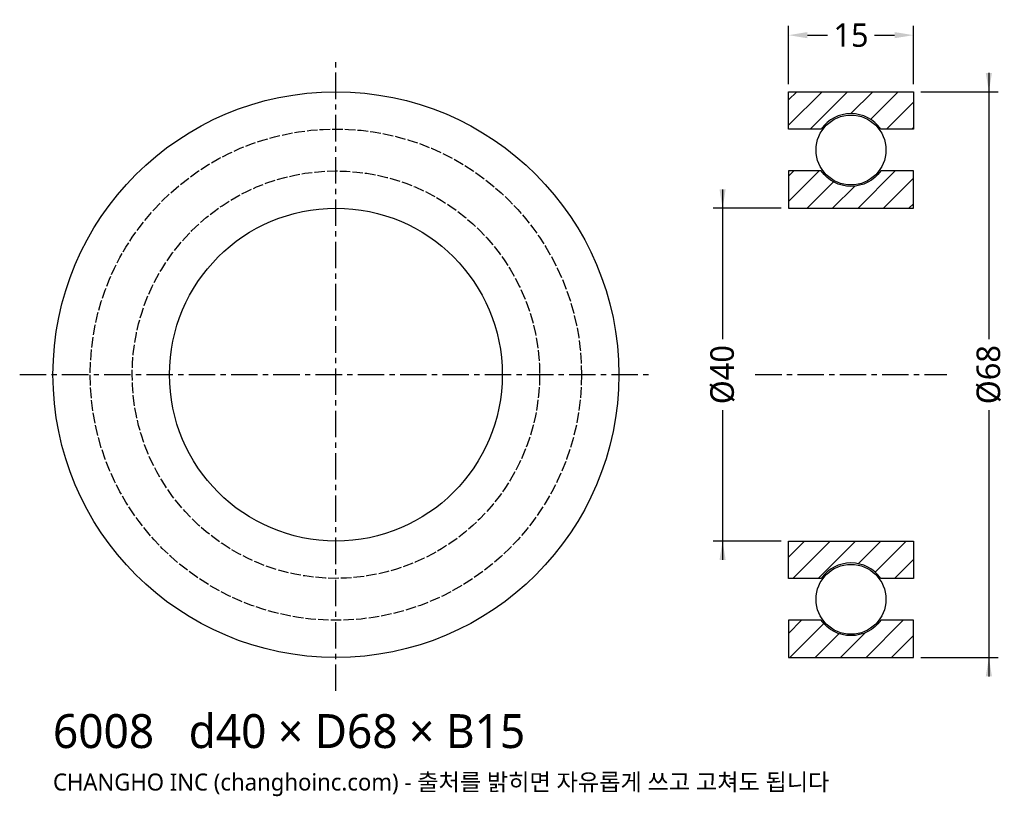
# Model space of a CAD drawing. Header units: millimetres. Extents: x -38 to 80, y -51 to 43.
import ezdxf

# ---------------------------------------------------------------- set-up
doc = ezdxf.new("R2010")
doc.units = ezdxf.units.MM
doc.linetypes.add('CENTER', pattern=[5.08, 3.175, -0.635, 0.635, -0.635])
doc.linetypes.add('DASHED', pattern=[1.524, 1.27, -0.254])
for name, color, linetype in [('문자', 7, 'CONTINUOUS'), ('숨은선', 3, 'DASHED'), ('외형선', 7, 'CONTINUOUS'), ('중심선', 1, 'CENTER'), ('치수', 4, 'CONTINUOUS'), ('해칭', 8, 'CONTINUOUS')]:
    doc.layers.add(name, color=color, linetype=linetype)
doc.styles.add('CH_KOR', font='malgun.ttf')
doc.dimstyles.new('CH_DIM', dxfattribs={"dimtxt": 2.5, "dimasz": 2, "dimexe": 1, "dimexo": 0.8, "dimgap": 0.8, "dimtad": 1, "dimdec": 0, "dimtxsty": 'CH_KOR', "dimcen": 2.5, "dimclrd": 4, "dimclre": 4, "dimclrt": 4, "dimazin": 3, "dimtfac": 1, "dimtmove": 0, "dimatfit": 3})

# ---------------------------------------------------------------- blocks, each defined once
blk = doc.blocks.new('_CLOSEDFILLED')
at = {"color": 0, "linetype": 'BYBLOCK'}
blk.add_solid([(-1, 0.164), (0, 0), (-1, -0.164)], dxfattribs=at)
blk = doc.blocks.new('*D1')
at = {"color": 4}
for p, q in [((78.47, 36.27), (78.47, 4.25)), ((70.31, 34), (79.6, 34)), ((78.47, -4.25), (78.47, -36.27)), ((70.31, -34), (79.6, -34))]:
    blk.add_line(p, q, dxfattribs=at)
at = {"layer": 'Defpoints'}
for p in [(69.4, 34), (78.47, 34), (69.4, -34)]:
    blk.add_point(p, dxfattribs=at)
at = {"layer": '치수', "color": 4, "xscale": 2.2666666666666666, "yscale": 2.2666666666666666}
for p, rotation in [((78.47, 34), 270), ((78.47, -34), 90)]:
    blk.add_blockref('_CLOSEDFILLED', p, dxfattribs=dict(at, rotation=rotation))
at = {"layer": '치수', "color": 4, "insert": (78.47, 0), "char_height": 2.833, "attachment_point": 5, "rotation": 90, "style": 'CH_KOR'}
blk.add_mtext('Ø68', dxfattribs=at)
blk = doc.blocks.new('*D2')
at = {"color": 4}
for p, q in [((46.47, 22.27), (46.47, 4.25)), ((53.49, 20), (45.33, 20)), ((46.47, -4.25), (46.47, -22.27)), ((53.49, -20), (45.33, -20))]:
    blk.add_line(p, q, dxfattribs=at)
at = {"layer": 'Defpoints'}
for p in [(46.47, 20), (54.4, 20), (54.4, -20)]:
    blk.add_point(p, dxfattribs=at)
at = {"layer": '치수', "color": 4, "xscale": 2.2666666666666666, "yscale": 2.2666666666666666}
for p, rotation in [((46.47, 20), 270), ((46.47, -20), 90)]:
    blk.add_blockref('_CLOSEDFILLED', p, dxfattribs=dict(at, rotation=rotation))
at = {"layer": '치수', "color": 4, "insert": (46.47, 0), "char_height": 2.833, "attachment_point": 5, "rotation": 90, "style": 'CH_KOR'}
blk.add_mtext('Ø40', dxfattribs=at)
blk = doc.blocks.new('*D3')
at = {"color": 4}
for p, q in [((54.4, 34.91), (54.4, 41.93)), ((69.4, 34.91), (69.4, 41.93)), ((56.67, 40.8), (59.07, 40.8)), ((64.73, 40.8), (67.13, 40.8))]:
    blk.add_line(p, q, dxfattribs=at)
at = {"layer": 'Defpoints'}
for p in [(54.4, 40.8), (54.4, 34), (69.4, 34)]:
    blk.add_point(p, dxfattribs=at)
at = {"layer": '치수', "color": 4, "xscale": 2.2666666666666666, "yscale": 2.2666666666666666, "rotation": 180}
blk.add_blockref('_CLOSEDFILLED', (54.4, 40.8), dxfattribs=at)
at = {"layer": '치수', "color": 4, "xscale": 2.2666666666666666, "yscale": 2.2666666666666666}
blk.add_blockref('_CLOSEDFILLED', (69.4, 40.8), dxfattribs=at)
at = {"layer": '치수', "color": 4, "insert": (61.9, 40.8), "char_height": 2.833, "attachment_point": 5, "style": 'CH_KOR'}
blk.add_mtext('15', dxfattribs=at)

msp = doc.modelspace()

# ---------------------------------------------------------------- hatches: boundary and pattern name
at = {"layer": '해칭'}
h = msp.add_hatch(dxfattribs=at)
h.set_pattern_fill('ANSI31', scale=0.68)
h.paths.add_polyline_path([(54.4, 34), (69.4, 34), (69.4, 29.52), (65.47, 29.52, 0.51797), (58.33, 29.52), (54.4, 29.52)])
h = msp.add_hatch(dxfattribs=at)
h.set_pattern_fill('ANSI31', scale=0.68)
h.paths.add_polyline_path([(54.4, 20), (69.4, 20), (69.4, 24.48), (65.47, 24.48, -0.51797), (58.33, 24.48), (54.4, 24.48)])
h = msp.add_hatch(dxfattribs=at)
h.set_pattern_fill('ANSI31', scale=0.68)
h.paths.add_polyline_path([(54.4, -20), (69.4, -20), (69.4, -24.48), (65.47, -24.48, 0.51797), (58.33, -24.48), (54.4, -24.48)])
h = msp.add_hatch(dxfattribs=at)
h.set_pattern_fill('ANSI31', scale=0.68)
h.paths.add_polyline_path([(54.4, -34), (69.4, -34), (69.4, -29.52), (65.47, -29.52, -0.51797), (58.33, -29.52), (54.4, -29.52)])

# ---------------------------------------------------------------- linework, layer by layer
at = {"layer": '숨은선'}
for radius in [29.52, 24.48]:
    msp.add_circle((0, 0), radius, dxfattribs=at)
at = {"layer": '외형선'}
for points in [[(54.4, 34), (69.4, 34), (69.4, 29.52), (65.47, 29.52, 0.51797), (58.33, 29.52), (54.4, 29.52)], [(54.4, 20), (69.4, 20), (69.4, 24.48), (65.47, 24.48, -0.51797), (58.33, 24.48), (54.4, 24.48)], [(54.4, -20), (69.4, -20), (69.4, -24.48), (65.47, -24.48, 0.51797), (58.33, -24.48), (54.4, -24.48)], [(54.4, -34), (69.4, -34), (69.4, -29.52), (65.47, -29.52, -0.51797), (58.33, -29.52), (54.4, -29.52)]]:
    msp.add_lwpolyline(points, format="xyb", close=True, dxfattribs=at)
for centre, radius in [((0, 0), 34), ((61.9, 27), 4.2), ((0, 0), 20), ((61.9, -27), 4.2)]:
    msp.add_circle(centre, radius, dxfattribs=at)
at = {"layer": '중심선'}
for p, q in [((0, -38), (0, 38)), ((-38, 0), (38, 0)), ((50.4, 0), (73.4, 0))]:
    msp.add_line(p, q, dxfattribs=at)

# ---------------------------------------------------------------- texts
at = {"layer": '문자', "style": 'CH_KOR'}
for s, height, p in [('6008   d40 × D68 × B15', 4.08, (-34, -44.88)), ('CHANGHO INC (changhoinc.com) - 출처를 밝히면 자유롭게 쓰고 고쳐도 됩니다', 2.04, (-34, -49.98))]:
    msp.add_text(s, height=height, dxfattribs=at).set_placement(p)

# ---------------------------------------------------------------- dimensions: what is measured, and where the dimension line sits
at = {"layer": '치수'}
dim = msp.add_linear_dim(base=(54.4, 40.8), p1=(54.4, 34), p2=(69.4, 34), dimstyle='CH_DIM', override={"dimscale": 1.133333}, dxfattribs=at)
dim.commit()
dim.dimension.update_dxf_attribs({"geometry": '*D3', "text_midpoint": (61.9, 40.8)})
for base, p1, p2, text, picture, middle in [((78.47, 34), (69.4, 34), (69.4, -34), 'Ø68', '*D1', (78.47, 0)), ((46.47, 20), (54.4, 20), (54.4, -20), 'Ø40', '*D2', (46.47, 0))]:
    dim = msp.add_linear_dim(base=base, p1=p1, p2=p2, angle=90, text=text, dimstyle='CH_DIM', override={"dimscale": 1.133333}, dxfattribs=at)
    dim.commit()
    dim.dimension.update_dxf_attribs({"geometry": picture, "text_midpoint": middle})

doc.saveas('drawing.dxf')
